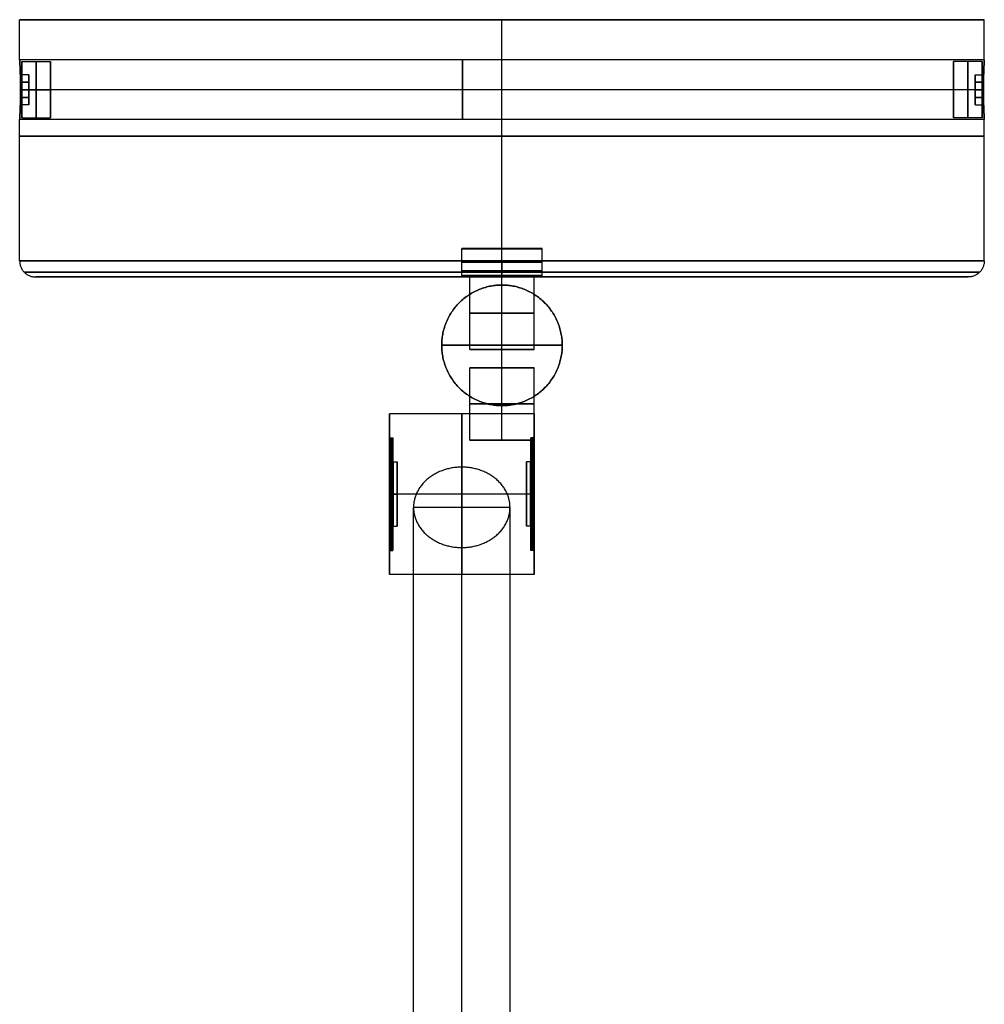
# Model space of a CAD drawing. Header units: millimetres. Extents: x 30778 to 30898, y -15976 to -15507.
# Tile 3 of 3: x 30778 to 30898, y -15629 to -15507. Entities that reach past the tile are written whole.
import ezdxf

# ---------------------------------------------------------------- set-up
doc = ezdxf.new("R2010")
doc.units = ezdxf.units.MM
doc.layers.add('Default', color=7, linetype='Continuous', true_color=0x000000)

msp = doc.modelspace()

# ---------------------------------------------------------------- linework, layer by layer
at = {"layer": 'Default'}
for p, q in [((30778.04, -15506.76, 1337.55), (30898.04, -15506.76, 1337.55)), ((30838.04, -15506.76, 1277.55), (30838.04, -15506.76, 1397.55)), ((30778.31, -15513.6, 1337.55), (30778.31, -15511.97, 1337.55)), ((30781.86, -15518.97, 1337.55), (30781.86, -15511.97, 1337.55)), ((30894.23, -15518.97, 1337.55), (30894.23, -15511.97, 1337.55)), ((30897.78, -15513.6, 1337.55), (30897.78, -15511.97, 1337.55)), ((30778.31, -15515.47, 1341.05), (30778.31, -15515.47, 1339.29)), ((30778.31, -15515.47, 1335.8), (30778.31, -15515.47, 1334.05)), ((30781.86, -15515.47, 1341.05), (30781.86, -15515.47, 1334.05)), ((30894.23, -15515.47, 1341.05), (30894.23, -15515.47, 1334.05)), ((30897.78, -15515.47, 1341.05), (30897.78, -15515.47, 1339.29)), ((30897.78, -15515.47, 1335.8), (30897.78, -15515.47, 1334.05)), ((30778.31, -15518.97, 1337.55), (30778.31, -15517.35, 1337.55)), ((30897.78, -15518.97, 1337.55), (30897.78, -15517.35, 1337.55)), ((30833.04, -15535.2, 1297.55), (30843.04, -15535.2, 1297.55)), ((30843.04, -15535.25, 1297.55), (30833.04, -15535.25, 1297.55)), ((30838.04, -15535.2, 1302.55), (30838.04, -15535.2, 1292.55)), ((30838.04, -15535.25, 1302.55), (30838.04, -15535.25, 1292.55)), ((30843.04, -15538.58, 1297.55), (30833.04, -15538.58, 1297.55)), ((30841.97, -15538.58, 1297.55), (30834.11, -15538.58, 1297.55)), ((30838.04, -15538.58, 1302.55), (30838.04, -15538.58, 1292.55)), ((30838.04, -15538.58, 1301.48), (30838.04, -15538.58, 1293.61)), ((30896.04, -15538.76, 1337.55), (30780.04, -15538.76, 1337.55)), ((30834.04, -15538.76, 1354.05), (30842.04, -15538.76, 1354.05)), ((30842.04, -15538.76, 1321.05), (30834.04, -15538.76, 1321.05)), ((30841.97, -15538.76, 1297.55), (30834.11, -15538.76, 1297.55)), ((30838.04, -15538.76, 1395.55), (30838.04, -15538.76, 1302.55)), ((30838.04, -15538.76, 1292.55), (30838.04, -15538.76, 1279.55)), ((30838.04, -15538.76, 1301.48), (30838.04, -15538.76, 1293.61)), ((30838.04, -15538.76, 1358.05), (30838.04, -15538.76, 1350.05)), ((30838.04, -15538.76, 1317.05), (30838.04, -15538.76, 1325.05)), ((30838.04, -15554.76, 1328.55), (30838.04, -15539.76, 1328.55)), ((30838.04, -15554.76, 1346.55), (30838.04, -15539.76, 1346.55)), ((30838.04, -15554.76, 1361.55), (30838.04, -15539.76, 1361.55)), ((30838.04, -15554.76, 1346.55), (30838.04, -15539.76, 1346.55)), ((30838.04, -15554.76, 1313.55), (30838.04, -15539.76, 1313.55)), ((30838.04, -15554.76, 1328.55), (30838.04, -15539.76, 1328.55)), ((30830.54, -15547.26, 1328.55), (30845.54, -15547.26, 1328.55)), ((30830.54, -15547.26, 1346.55), (30845.54, -15547.26, 1346.55)), ((30845.54, -15547.26, 1361.55), (30830.54, -15547.26, 1361.55)), ((30845.54, -15547.26, 1346.55), (30830.54, -15547.26, 1346.55)), ((30830.54, -15547.26, 1313.55), (30845.54, -15547.26, 1313.55)), ((30830.54, -15547.26, 1328.55), (30845.54, -15547.26, 1328.55)), ((30834.04, -15547.76, 1354.05), (30842.04, -15547.76, 1354.05)), ((30842.04, -15547.76, 1321.05), (30834.04, -15547.76, 1321.05)), ((30838.04, -15547.76, 1358.05), (30838.04, -15547.76, 1350.05)), ((30838.04, -15547.76, 1317.05), (30838.04, -15547.76, 1325.05)), ((30842.04, -15550.05, 1337.55), (30834.04, -15550.05, 1337.55)), ((30838.04, -15550.05, 1333.55), (30838.04, -15550.05, 1341.55)), ((30824.04, -15558.76, 1337.55), (30824.04, -15555.76, 1337.55)), ((30842.04, -15558.76, 1337.55), (30842.04, -15555.76, 1337.55)), ((30824.46, -15558.76, 1337.55), (30824.46, -15561.76, 1337.55)), ((30842.04, -15559.05, 1337.55), (30834.04, -15559.05, 1337.55)), ((30838.04, -15559.05, 1333.55), (30838.04, -15559.05, 1341.55)), ((30841.63, -15561.76, 1337.55), (30841.63, -15558.76, 1337.55)), ((30825, -15561.76, 1337.55), (30825, -15569.76, 1337.55)), ((30841.09, -15569.76, 1337.55), (30841.09, -15561.76, 1337.55)), ((30833.04, -15572.41, 1336.71), (30833.04, -15562.41, 1343.35)), ((30824.04, -15565.76, 1347.55), (30824.04, -15565.76, 1344.54)), ((30824.04, -15565.76, 1330.55), (30824.04, -15565.76, 1327.55)), ((30824.46, -15565.76, 1344.54), (30824.46, -15565.76, 1338.05)), ((30824.46, -15565.76, 1337.05), (30824.46, -15565.76, 1330.55)), ((30825, -15565.76, 1338.05), (30825, -15565.76, 1337.05)), ((30841.09, -15565.76, 1338.05), (30841.09, -15565.76, 1337.05)), ((30841.63, -15565.76, 1344.54), (30841.63, -15565.76, 1338.05)), ((30841.63, -15565.76, 1337.05), (30841.63, -15565.76, 1330.55)), ((30842.04, -15565.76, 1347.55), (30842.04, -15565.76, 1344.54)), ((30842.04, -15565.76, 1330.55), (30842.04, -15565.76, 1327.55)), ((30839.04, -15567.41, 1340.03), (30827.04, -15567.41, 1340.03)), ((30824.46, -15569.76, 1337.55), (30824.46, -15572.76, 1337.55)), ((30841.63, -15572.76, 1337.55), (30841.63, -15569.76, 1337.55)), ((30824.04, -15575.76, 1337.55), (30824.04, -15572.76, 1337.55)), ((30842.04, -15575.76, 1337.55), (30842.04, -15572.76, 1337.55))]:
    msp.add_line(p, q, dxfattribs=at)
at = {"layer": 'Default', "extrusion": (0, 1, 0)}
for centre, radius in [((-30838.04, 1337.55, -15536.76), 60), ((-30838.04, 1337.55, -15538.17), 59.41), ((-30838.04, 1337.55, -15538.76), 58)]:
    msp.add_circle(centre, radius, dxfattribs=at)
at = {"layer": 'Default'}
for points, knots in [([(30838.04, -15506.76, 1277.55), (30898.04, -15506.76, 1277.55), (30898.04, -15506.76, 1337.55), (30898.04, -15506.76, 1397.55), (30838.04, -15506.76, 1397.55), (30778.04, -15506.76, 1397.55), (30778.04, -15506.76, 1337.55), (30778.04, -15506.76, 1277.55), (30838.04, -15506.76, 1277.55)], [-376.991118, -376.991118, -376.991118, -282.743339, -282.743339, -188.495559, -188.495559, -94.24778, -94.24778, 0, 0, 0]), ([(30778.31, -15511.97, 1337.55), (30778.31, -15511.97, 1334.05), (30778.31, -15515.47, 1334.05), (30778.31, -15518.97, 1334.05), (30778.31, -15518.97, 1337.55), (30778.31, -15518.97, 1341.05), (30778.31, -15515.47, 1341.05), (30778.31, -15511.97, 1341.05), (30778.31, -15511.97, 1337.55)], [0, 0, 0, 5.497787, 5.497787, 10.995574, 10.995574, 16.493361, 16.493361, 21.991149, 21.991149, 21.991149]), ([(30780.09, -15511.97, 1337.55), (30780.09, -15511.97, 1334.05), (30780.09, -15515.47, 1334.05), (30780.09, -15518.97, 1334.05), (30780.09, -15518.97, 1337.55), (30780.09, -15518.97, 1341.05), (30780.09, -15515.47, 1341.05), (30780.09, -15511.97, 1341.05), (30780.09, -15511.97, 1337.55)], [0, 0, 0, 5.497787, 5.497787, 10.995574, 10.995574, 16.493361, 16.493361, 21.991149, 21.991149, 21.991149]), ([(30781.86, -15511.97, 1337.55), (30781.86, -15511.97, 1334.05), (30781.86, -15515.47, 1334.05), (30781.86, -15518.97, 1334.05), (30781.86, -15518.97, 1337.55), (30781.86, -15518.97, 1341.05), (30781.86, -15515.47, 1341.05), (30781.86, -15511.97, 1341.05), (30781.86, -15511.97, 1337.55)], [0, 0, 0, 5.497787, 5.497787, 10.995574, 10.995574, 16.493361, 16.493361, 21.991149, 21.991149, 21.991149]), ([(30833.14, -15511.76, 1337.55), (30833.14, -15511.76, 1333.83), (30833.14, -15515.47, 1333.83), (30833.14, -15519.19, 1333.83), (30833.14, -15519.19, 1337.55), (30833.14, -15519.19, 1341.26), (30833.14, -15515.47, 1341.26), (30833.14, -15511.76, 1341.26), (30833.14, -15511.76, 1337.55)], [0, 0, 0, 5.834414, 5.834414, 11.668828, 11.668828, 17.503242, 17.503242, 23.337656, 23.337656, 23.337656]), ([(30894.23, -15511.97, 1337.55), (30894.23, -15511.97, 1334.05), (30894.23, -15515.47, 1334.05), (30894.23, -15518.97, 1334.05), (30894.23, -15518.97, 1337.55), (30894.23, -15518.97, 1341.05), (30894.23, -15515.47, 1341.05), (30894.23, -15511.97, 1341.05), (30894.23, -15511.97, 1337.55)], [0, 0, 0, 5.497787, 5.497787, 10.995574, 10.995574, 16.493361, 16.493361, 21.991149, 21.991149, 21.991149]), ([(30896, -15511.97, 1337.55), (30896, -15511.97, 1334.05), (30896, -15515.47, 1334.05), (30896, -15518.97, 1334.05), (30896, -15518.97, 1337.55), (30896, -15518.97, 1341.05), (30896, -15515.47, 1341.05), (30896, -15511.97, 1341.05), (30896, -15511.97, 1337.55)], [0, 0, 0, 5.497787, 5.497787, 10.995574, 10.995574, 16.493361, 16.493361, 21.991149, 21.991149, 21.991149]), ([(30897.78, -15511.97, 1337.55), (30897.78, -15511.97, 1334.05), (30897.78, -15515.47, 1334.05), (30897.78, -15518.97, 1334.05), (30897.78, -15518.97, 1337.55), (30897.78, -15518.97, 1341.05), (30897.78, -15515.47, 1341.05), (30897.78, -15511.97, 1341.05), (30897.78, -15511.97, 1337.55)], [0, 0, 0, 5.497787, 5.497787, 10.995574, 10.995574, 16.493361, 16.493361, 21.991149, 21.991149, 21.991149]), ([(30838.04, -15521.26, 1277.55), (30778.04, -15521.26, 1277.55), (30778.04, -15521.26, 1337.55), (30778.04, -15521.26, 1397.55), (30838.04, -15521.26, 1397.55), (30898.04, -15521.26, 1397.55), (30898.04, -15521.26, 1337.55), (30898.04, -15521.26, 1277.55), (30838.04, -15521.26, 1277.55)], [0, 0, 0, 94.24778, 94.24778, 188.495559, 188.495559, 282.743339, 282.743339, 376.991118, 376.991118, 376.991118]), ([(30843.04, -15535.2, 1297.55), (30843.04, -15535.2, 1292.55), (30838.04, -15535.2, 1292.55), (30833.04, -15535.2, 1292.55), (30833.04, -15535.2, 1297.55), (30833.04, -15535.2, 1302.55), (30838.04, -15535.2, 1302.55), (30843.04, -15535.2, 1302.55), (30843.04, -15535.2, 1297.55)], [0, 0, 0, 7.853982, 7.853982, 15.707963, 15.707963, 23.561945, 23.561945, 31.415927, 31.415927, 31.415927]), ([(30838.04, -15535.25, 1292.55), (30833.04, -15535.25, 1292.55), (30833.04, -15535.25, 1297.55), (30833.04, -15535.25, 1302.55), (30838.04, -15535.25, 1302.55), (30843.04, -15535.25, 1302.55), (30843.04, -15535.25, 1297.55), (30843.04, -15535.25, 1292.55), (30838.04, -15535.25, 1292.55)], [0, 0, 0, 10.995574, 10.995574, 21.991149, 21.991149, 32.986723, 32.986723, 43.982297, 43.982297, 43.982297]), ([(30838.04, -15536.92, 1292.55), (30833.04, -15536.92, 1292.55), (30833.04, -15536.92, 1297.55), (30833.04, -15536.92, 1302.55), (30838.04, -15536.92, 1302.55), (30843.04, -15536.92, 1302.55), (30843.04, -15536.92, 1297.55), (30843.04, -15536.92, 1292.55), (30838.04, -15536.92, 1292.55)], [0, 0, 0, 10.995574, 10.995574, 21.991149, 21.991149, 32.986723, 32.986723, 43.982297, 43.982297, 43.982297]), ([(30843.04, -15538.01, 1297.55), (30843.04, -15538.01, 1292.55), (30838.04, -15538.01, 1292.55), (30833.04, -15538.01, 1292.55), (30833.04, -15538.01, 1297.55), (30833.04, -15538.01, 1302.55), (30838.04, -15538.01, 1302.55), (30843.04, -15538.01, 1302.55), (30843.04, -15538.01, 1297.55)], [0, 0, 0, 7.853982, 7.853982, 15.707963, 15.707963, 23.561945, 23.561945, 31.415927, 31.415927, 31.415927]), ([(30838.04, -15538.58, 1292.55), (30833.04, -15538.58, 1292.55), (30833.04, -15538.58, 1297.55), (30833.04, -15538.58, 1302.55), (30838.04, -15538.58, 1302.55), (30843.04, -15538.58, 1302.55), (30843.04, -15538.58, 1297.55), (30843.04, -15538.58, 1292.55), (30838.04, -15538.58, 1292.55)], [0, 0, 0, 10.995574, 10.995574, 21.991149, 21.991149, 32.986723, 32.986723, 43.982297, 43.982297, 43.982297]), ([(30834.11, -15538.58, 1297.55), (30834.11, -15538.58, 1293.61), (30838.04, -15538.58, 1293.61), (30841.97, -15538.58, 1293.61), (30841.97, -15538.58, 1297.55), (30841.97, -15538.58, 1301.48), (30838.04, -15538.58, 1301.48), (30834.11, -15538.58, 1301.48), (30834.11, -15538.58, 1297.55)], [0, 0, 0, 6.173907, 6.173907, 12.347814, 12.347814, 18.521721, 18.521721, 24.695628, 24.695628, 24.695628]), ([(30830.54, -15547.26, 1328.55), (30830.54, -15554.76, 1328.55), (30838.04, -15554.76, 1328.55), (30845.54, -15554.76, 1328.55), (30845.54, -15547.26, 1328.55), (30845.54, -15539.76, 1328.55), (30838.04, -15539.76, 1328.55), (30830.54, -15539.76, 1328.55), (30830.54, -15547.26, 1328.55)], [0, 0, 0, 11.780972, 11.780972, 23.561945, 23.561945, 35.342917, 35.342917, 47.12389, 47.12389, 47.12389]), ([(30830.54, -15547.26, 1346.55), (30830.54, -15554.76, 1346.55), (30838.04, -15554.76, 1346.55), (30845.54, -15554.76, 1346.55), (30845.54, -15547.26, 1346.55), (30845.54, -15539.76, 1346.55), (30838.04, -15539.76, 1346.55), (30830.54, -15539.76, 1346.55), (30830.54, -15547.26, 1346.55)], [0, 0, 0, 11.780972, 11.780972, 23.561945, 23.561945, 35.342917, 35.342917, 47.12389, 47.12389, 47.12389]), ([(30830.54, -15547.26, 1337.55), (30830.54, -15554.76, 1337.55), (30838.04, -15554.76, 1337.55), (30845.54, -15554.76, 1337.55), (30845.54, -15547.26, 1337.55), (30845.54, -15539.76, 1337.55), (30838.04, -15539.76, 1337.55), (30830.54, -15539.76, 1337.55), (30830.54, -15547.26, 1337.55)], [0, 0, 0, 11.780972, 11.780972, 23.561945, 23.561945, 35.342917, 35.342917, 47.12389, 47.12389, 47.12389]), ([(30830.54, -15547.26, 1361.55), (30830.54, -15539.76, 1361.55), (30838.04, -15539.76, 1361.55), (30845.54, -15539.76, 1361.55), (30845.54, -15547.26, 1361.55), (30845.54, -15554.76, 1361.55), (30838.04, -15554.76, 1361.55), (30830.54, -15554.76, 1361.55), (30830.54, -15547.26, 1361.55)], [0, 0, 0, 11.780972, 11.780972, 23.561945, 23.561945, 35.342917, 35.342917, 47.12389, 47.12389, 47.12389]), ([(30830.54, -15547.26, 1346.55), (30830.54, -15539.76, 1346.55), (30838.04, -15539.76, 1346.55), (30845.54, -15539.76, 1346.55), (30845.54, -15547.26, 1346.55), (30845.54, -15554.76, 1346.55), (30838.04, -15554.76, 1346.55), (30830.54, -15554.76, 1346.55), (30830.54, -15547.26, 1346.55)], [0, 0, 0, 11.780972, 11.780972, 23.561945, 23.561945, 35.342917, 35.342917, 47.12389, 47.12389, 47.12389]), ([(30830.54, -15547.26, 1354.05), (30830.54, -15539.76, 1354.05), (30838.04, -15539.76, 1354.05), (30845.54, -15539.76, 1354.05), (30845.54, -15547.26, 1354.05), (30845.54, -15554.76, 1354.05), (30838.04, -15554.76, 1354.05), (30830.54, -15554.76, 1354.05), (30830.54, -15547.26, 1354.05)], [0, 0, 0, 11.780972, 11.780972, 23.561945, 23.561945, 35.342917, 35.342917, 47.12389, 47.12389, 47.12389]), ([(30830.54, -15547.26, 1313.55), (30830.54, -15554.76, 1313.55), (30838.04, -15554.76, 1313.55), (30845.54, -15554.76, 1313.55), (30845.54, -15547.26, 1313.55), (30845.54, -15539.76, 1313.55), (30838.04, -15539.76, 1313.55), (30830.54, -15539.76, 1313.55), (30830.54, -15547.26, 1313.55)], [0, 0, 0, 11.780972, 11.780972, 23.561945, 23.561945, 35.342917, 35.342917, 47.12389, 47.12389, 47.12389]), ([(30830.54, -15547.26, 1328.55), (30830.54, -15554.76, 1328.55), (30838.04, -15554.76, 1328.55), (30845.54, -15554.76, 1328.55), (30845.54, -15547.26, 1328.55), (30845.54, -15539.76, 1328.55), (30838.04, -15539.76, 1328.55), (30830.54, -15539.76, 1328.55), (30830.54, -15547.26, 1328.55)], [0, 0, 0, 11.780972, 11.780972, 23.561945, 23.561945, 35.342917, 35.342917, 47.12389, 47.12389, 47.12389]), ([(30830.54, -15547.26, 1321.05), (30830.54, -15554.76, 1321.05), (30838.04, -15554.76, 1321.05), (30845.54, -15554.76, 1321.05), (30845.54, -15547.26, 1321.05), (30845.54, -15539.76, 1321.05), (30838.04, -15539.76, 1321.05), (30830.54, -15539.76, 1321.05), (30830.54, -15547.26, 1321.05)], [0, 0, 0, 11.780972, 11.780972, 23.561945, 23.561945, 35.342917, 35.342917, 47.12389, 47.12389, 47.12389]), ([(30843.04, -15538.76, 1297.55), (30843.04, -15538.76, 1302.55), (30838.04, -15538.76, 1302.55), (30833.04, -15538.76, 1302.55), (30833.04, -15538.76, 1297.55), (30833.04, -15538.76, 1292.55), (30838.04, -15538.76, 1292.55), (30843.04, -15538.76, 1292.55), (30843.04, -15538.76, 1297.55)], [-31.415927, -31.415927, -31.415927, -23.561945, -23.561945, -15.707963, -15.707963, -7.853982, -7.853982, 0, 0, 0]), ([(30842.04, -15538.76, 1354.05), (30842.04, -15538.76, 1350.05), (30838.04, -15538.76, 1350.05), (30834.04, -15538.76, 1350.05), (30834.04, -15538.76, 1354.05), (30834.04, -15538.76, 1358.05), (30838.04, -15538.76, 1358.05), (30842.04, -15538.76, 1358.05), (30842.04, -15538.76, 1354.05)], [0, 0, 0, 7.853982, 7.853982, 15.707963, 15.707963, 23.561945, 23.561945, 31.415927, 31.415927, 31.415927]), ([(30842.04, -15538.76, 1321.05), (30842.04, -15538.76, 1317.05), (30838.04, -15538.76, 1317.05), (30834.04, -15538.76, 1317.05), (30834.04, -15538.76, 1321.05), (30834.04, -15538.76, 1325.05), (30838.04, -15538.76, 1325.05), (30842.04, -15538.76, 1325.05), (30842.04, -15538.76, 1321.05)], [0, 0, 0, 7.853982, 7.853982, 15.707963, 15.707963, 23.561945, 23.561945, 31.415927, 31.415927, 31.415927]), ([(30834.11, -15538.67, 1297.55), (30834.11, -15538.67, 1293.61), (30838.04, -15538.67, 1293.61), (30841.97, -15538.67, 1293.61), (30841.97, -15538.67, 1297.55), (30841.97, -15538.67, 1301.48), (30838.04, -15538.67, 1301.48), (30834.11, -15538.67, 1301.48), (30834.11, -15538.67, 1297.55)], [0, 0, 0, 6.173907, 6.173907, 12.347814, 12.347814, 18.521721, 18.521721, 24.695628, 24.695628, 24.695628]), ([(30834.11, -15538.76, 1297.55), (30834.11, -15538.76, 1293.61), (30838.04, -15538.76, 1293.61), (30841.97, -15538.76, 1293.61), (30841.97, -15538.76, 1297.55), (30841.97, -15538.76, 1301.48), (30838.04, -15538.76, 1301.48), (30834.11, -15538.76, 1301.48), (30834.11, -15538.76, 1297.55)], [0, 0, 0, 6.173907, 6.173907, 12.347814, 12.347814, 18.521721, 18.521721, 24.695628, 24.695628, 24.695628]), ([(30842.04, -15543.26, 1354.05), (30842.04, -15543.26, 1350.05), (30838.04, -15543.26, 1350.05), (30834.04, -15543.26, 1350.05), (30834.04, -15543.26, 1354.05), (30834.04, -15543.26, 1358.05), (30838.04, -15543.26, 1358.05), (30842.04, -15543.26, 1358.05), (30842.04, -15543.26, 1354.05)], [0, 0, 0, 7.853982, 7.853982, 15.707963, 15.707963, 23.561945, 23.561945, 31.415927, 31.415927, 31.415927]), ([(30842.04, -15543.26, 1321.05), (30842.04, -15543.26, 1317.05), (30838.04, -15543.26, 1317.05), (30834.04, -15543.26, 1317.05), (30834.04, -15543.26, 1321.05), (30834.04, -15543.26, 1325.05), (30838.04, -15543.26, 1325.05), (30842.04, -15543.26, 1325.05), (30842.04, -15543.26, 1321.05)], [0, 0, 0, 7.853982, 7.853982, 15.707963, 15.707963, 23.561945, 23.561945, 31.415927, 31.415927, 31.415927]), ([(30842.04, -15547.76, 1354.05), (30842.04, -15547.76, 1350.05), (30838.04, -15547.76, 1350.05), (30834.04, -15547.76, 1350.05), (30834.04, -15547.76, 1354.05), (30834.04, -15547.76, 1358.05), (30838.04, -15547.76, 1358.05), (30842.04, -15547.76, 1358.05), (30842.04, -15547.76, 1354.05)], [0, 0, 0, 7.853982, 7.853982, 15.707963, 15.707963, 23.561945, 23.561945, 31.415927, 31.415927, 31.415927]), ([(30842.04, -15547.76, 1321.05), (30842.04, -15547.76, 1317.05), (30838.04, -15547.76, 1317.05), (30834.04, -15547.76, 1317.05), (30834.04, -15547.76, 1321.05), (30834.04, -15547.76, 1325.05), (30838.04, -15547.76, 1325.05), (30842.04, -15547.76, 1325.05), (30842.04, -15547.76, 1321.05)], [0, 0, 0, 7.853982, 7.853982, 15.707963, 15.707963, 23.561945, 23.561945, 31.415927, 31.415927, 31.415927]), ([(30842.04, -15550.05, 1337.55), (30842.04, -15550.05, 1333.55), (30838.04, -15550.05, 1333.55), (30834.04, -15550.05, 1333.55), (30834.04, -15550.05, 1337.55), (30834.04, -15550.05, 1341.55), (30838.04, -15550.05, 1341.55), (30842.04, -15550.05, 1341.55), (30842.04, -15550.05, 1337.55)], [0, 0, 0, 7.853982, 7.853982, 15.707963, 15.707963, 23.561945, 23.561945, 31.415927, 31.415927, 31.415927]), ([(30842.04, -15554.55, 1337.55), (30842.04, -15554.55, 1333.55), (30838.04, -15554.55, 1333.55), (30834.04, -15554.55, 1333.55), (30834.04, -15554.55, 1337.55), (30834.04, -15554.55, 1341.55), (30838.04, -15554.55, 1341.55), (30842.04, -15554.55, 1341.55), (30842.04, -15554.55, 1337.55)], [0, 0, 0, 7.853982, 7.853982, 15.707963, 15.707963, 23.561945, 23.561945, 31.415927, 31.415927, 31.415927]), ([(30824.04, -15555.76, 1337.55), (30824.04, -15555.76, 1327.55), (30824.04, -15565.76, 1327.55), (30824.04, -15575.76, 1327.55), (30824.04, -15575.76, 1337.55), (30824.04, -15575.76, 1347.55), (30824.04, -15565.76, 1347.55), (30824.04, -15555.76, 1347.55), (30824.04, -15555.76, 1337.55)], [0, 0, 0, 15.707963, 15.707963, 31.415927, 31.415927, 47.12389, 47.12389, 62.831853, 62.831853, 62.831853]), ([(30833.04, -15555.76, 1337.55), (30833.04, -15555.76, 1327.55), (30833.04, -15565.76, 1327.55), (30833.04, -15575.76, 1327.55), (30833.04, -15575.76, 1337.55), (30833.04, -15575.76, 1347.55), (30833.04, -15565.76, 1347.55), (30833.04, -15555.76, 1347.55), (30833.04, -15555.76, 1337.55)], [0, 0, 0, 15.707963, 15.707963, 31.415927, 31.415927, 47.12389, 47.12389, 62.831853, 62.831853, 62.831853]), ([(30842.04, -15555.76, 1337.55), (30842.04, -15555.76, 1327.55), (30842.04, -15565.76, 1327.55), (30842.04, -15575.76, 1327.55), (30842.04, -15575.76, 1337.55), (30842.04, -15575.76, 1347.55), (30842.04, -15565.76, 1347.55), (30842.04, -15555.76, 1347.55), (30842.04, -15555.76, 1337.55)], [0, 0, 0, 15.707963, 15.707963, 31.415927, 31.415927, 47.12389, 47.12389, 62.831853, 62.831853, 62.831853]), ([(30824.04, -15558.76, 1337.55), (30824.04, -15558.76, 1344.54), (30824.04, -15565.76, 1344.54), (30824.04, -15572.76, 1344.54), (30824.04, -15572.76, 1337.55), (30824.04, -15572.76, 1330.55), (30824.04, -15565.76, 1330.55), (30824.04, -15558.76, 1330.55), (30824.04, -15558.76, 1337.55)], [0, 0, 0, 10.990626, 10.990626, 21.981252, 21.981252, 32.971879, 32.971879, 43.962505, 43.962505, 43.962505]), ([(30824.25, -15558.76, 1337.55), (30824.25, -15558.76, 1344.54), (30824.25, -15565.76, 1344.54), (30824.25, -15572.76, 1344.54), (30824.25, -15572.76, 1337.55), (30824.25, -15572.76, 1330.55), (30824.25, -15565.76, 1330.55), (30824.25, -15558.76, 1330.55), (30824.25, -15558.76, 1337.55)], [0, 0, 0, 10.990626, 10.990626, 21.981252, 21.981252, 32.971879, 32.971879, 43.962505, 43.962505, 43.962505]), ([(30824.46, -15558.76, 1337.55), (30824.46, -15558.76, 1344.54), (30824.46, -15565.76, 1344.54), (30824.46, -15572.76, 1344.54), (30824.46, -15572.76, 1337.55), (30824.46, -15572.76, 1330.55), (30824.46, -15565.76, 1330.55), (30824.46, -15558.76, 1330.55), (30824.46, -15558.76, 1337.55)], [0, 0, 0, 10.990626, 10.990626, 21.981252, 21.981252, 32.971879, 32.971879, 43.962505, 43.962505, 43.962505]), ([(30842.04, -15559.05, 1337.55), (30842.04, -15559.05, 1333.55), (30838.04, -15559.05, 1333.55), (30834.04, -15559.05, 1333.55), (30834.04, -15559.05, 1337.55), (30834.04, -15559.05, 1341.55), (30838.04, -15559.05, 1341.55), (30842.04, -15559.05, 1341.55), (30842.04, -15559.05, 1337.55)], [0, 0, 0, 7.853982, 7.853982, 15.707963, 15.707963, 23.561945, 23.561945, 31.415927, 31.415927, 31.415927]), ([(30841.63, -15558.76, 1337.55), (30841.63, -15558.76, 1330.55), (30841.63, -15565.76, 1330.55), (30841.63, -15572.76, 1330.55), (30841.63, -15572.76, 1337.55), (30841.63, -15572.76, 1344.54), (30841.63, -15565.76, 1344.54), (30841.63, -15558.76, 1344.54), (30841.63, -15558.76, 1337.55)], [0, 0, 0, 10.990626, 10.990626, 21.981252, 21.981252, 32.971879, 32.971879, 43.962505, 43.962505, 43.962505]), ([(30841.84, -15558.76, 1337.55), (30841.84, -15558.76, 1330.55), (30841.84, -15565.76, 1330.55), (30841.84, -15572.76, 1330.55), (30841.84, -15572.76, 1337.55), (30841.84, -15572.76, 1344.54), (30841.84, -15565.76, 1344.54), (30841.84, -15558.76, 1344.54), (30841.84, -15558.76, 1337.55)], [0, 0, 0, 10.990626, 10.990626, 21.981252, 21.981252, 32.971879, 32.971879, 43.962505, 43.962505, 43.962505]), ([(30842.04, -15558.76, 1337.55), (30842.04, -15558.76, 1330.55), (30842.04, -15565.76, 1330.55), (30842.04, -15572.76, 1330.55), (30842.04, -15572.76, 1337.55), (30842.04, -15572.76, 1344.54), (30842.04, -15565.76, 1344.54), (30842.04, -15558.76, 1344.54), (30842.04, -15558.76, 1337.55)], [0, 0, 0, 10.990626, 10.990626, 21.981252, 21.981252, 32.971879, 32.971879, 43.962505, 43.962505, 43.962505]), ([(30827.04, -15567.41, 1340.03), (30827.04, -15562.41, 1343.35), (30833.04, -15562.41, 1343.35), (30839.04, -15562.41, 1343.35), (30839.04, -15567.41, 1340.03), (30839.04, -15572.41, 1336.71), (30833.04, -15572.41, 1336.71), (30827.04, -15572.41, 1336.71), (30827.04, -15567.41, 1340.03)], [0, 0, 0, 11.780972, 11.780972, 23.561945, 23.561945, 35.342917, 35.342917, 47.12389, 47.12389, 47.12389])]:
    msp.add_rational_spline(points, [1, 0.707106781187, 1, 0.707106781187, 1, 0.707106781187, 1, 0.707106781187, 1], degree=2, knots=knots, dxfattribs=at)
for points in [[(30778.04, -15511.76, 1337.55), (30778.04, -15509.26, 1337.55), (30778.04, -15506.76, 1337.55)], [(30838.04, -15536.76, 1277.55), (30838.04, -15521.76, 1277.55), (30838.04, -15506.76, 1277.55)], [(30838.04, -15536.76, 1397.55), (30838.04, -15521.76, 1397.55), (30838.04, -15506.76, 1397.55)], [(30898.04, -15511.76, 1337.55), (30898.04, -15509.26, 1337.55), (30898.04, -15506.76, 1337.55)], [(30898.04, -15511.76, 1337.55), (30838.04, -15511.76, 1337.55), (30778.04, -15511.76, 1337.55)], [(30778.31, -15511.97, 1337.55), (30780.09, -15511.97, 1337.55), (30781.86, -15511.97, 1337.55)], [(30897.78, -15511.97, 1337.55), (30896, -15511.97, 1337.55), (30894.23, -15511.97, 1337.55)], [(30779.17, -15513.6, 1337.55), (30778.74, -15513.6, 1337.55), (30778.31, -15513.6, 1337.55)], [(30778.31, -15514.51, 1339.29), (30778.31, -15514.06, 1338.42), (30778.31, -15513.6, 1337.55)], [(30778.31, -15513.6, 1337.55), (30778.31, -15514.06, 1336.67), (30778.31, -15514.51, 1335.8)], [(30779.17, -15513.6, 1337.55), (30779.17, -15514.06, 1338.42), (30779.17, -15514.51, 1339.29)], [(30779.17, -15514.51, 1335.8), (30779.17, -15514.06, 1336.67), (30779.17, -15513.6, 1337.55)], [(30779.17, -15517.35, 1337.55), (30779.17, -15515.47, 1337.55), (30779.17, -15513.6, 1337.55)], [(30896.92, -15513.6, 1337.55), (30897.35, -15513.6, 1337.55), (30897.78, -15513.6, 1337.55)], [(30896.92, -15513.6, 1337.55), (30896.92, -15514.06, 1338.42), (30896.92, -15514.51, 1339.29)], [(30896.92, -15514.51, 1335.8), (30896.92, -15514.06, 1336.67), (30896.92, -15513.6, 1337.55)], [(30896.92, -15517.35, 1337.55), (30896.92, -15515.47, 1337.55), (30896.92, -15513.6, 1337.55)], [(30897.78, -15514.51, 1339.29), (30897.78, -15514.06, 1338.42), (30897.78, -15513.6, 1337.55)], [(30897.78, -15513.6, 1337.55), (30897.78, -15514.06, 1336.67), (30897.78, -15514.51, 1335.8)], [(30779.17, -15514.51, 1335.8), (30778.74, -15514.51, 1335.8), (30778.31, -15514.51, 1335.8)], [(30778.31, -15516.44, 1335.8), (30778.31, -15515.47, 1335.8), (30778.31, -15514.51, 1335.8)], [(30778.31, -15514.51, 1339.29), (30778.31, -15515.47, 1339.29), (30778.31, -15516.44, 1339.29)], [(30778.31, -15514.51, 1339.29), (30778.74, -15514.51, 1339.29), (30779.17, -15514.51, 1339.29)], [(30778.32, -15516.44, 1335.8), (30778.32, -15515.47, 1335.8), (30778.32, -15514.51, 1335.8)], [(30778.32, -15514.51, 1339.29), (30778.32, -15515.47, 1339.29), (30778.32, -15516.44, 1339.29)], [(30779.17, -15514.51, 1339.29), (30779.17, -15515.47, 1339.29), (30779.17, -15516.44, 1339.29)], [(30779.17, -15516.44, 1335.8), (30779.17, -15515.47, 1335.8), (30779.17, -15514.51, 1335.8)], [(30896.92, -15514.51, 1339.29), (30896.92, -15515.47, 1339.29), (30896.92, -15516.44, 1339.29)], [(30896.92, -15514.51, 1335.8), (30897.35, -15514.51, 1335.8), (30897.78, -15514.51, 1335.8)], [(30896.92, -15516.44, 1335.8), (30896.92, -15515.47, 1335.8), (30896.92, -15514.51, 1335.8)], [(30897.78, -15514.51, 1339.29), (30897.35, -15514.51, 1339.29), (30896.92, -15514.51, 1339.29)], [(30897.77, -15516.44, 1335.8), (30897.77, -15515.47, 1335.8), (30897.77, -15514.51, 1335.8)], [(30897.77, -15514.51, 1339.29), (30897.77, -15515.47, 1339.29), (30897.77, -15516.44, 1339.29)], [(30897.78, -15516.44, 1335.8), (30897.78, -15515.47, 1335.8), (30897.78, -15514.51, 1335.8)], [(30897.78, -15514.51, 1339.29), (30897.78, -15515.47, 1339.29), (30897.78, -15516.44, 1339.29)], [(30897.93, -15515.47, 1333.83), (30838.04, -15515.47, 1333.83), (30778.16, -15515.47, 1333.83)], [(30897.93, -15515.47, 1341.26), (30838.04, -15515.47, 1341.26), (30778.16, -15515.47, 1341.26)], [(30778.31, -15515.47, 1334.05), (30780.09, -15515.47, 1334.05), (30781.86, -15515.47, 1334.05)], [(30778.31, -15515.47, 1341.05), (30780.09, -15515.47, 1341.05), (30781.86, -15515.47, 1341.05)], [(30779.17, -15515.47, 1335.8), (30778.74, -15515.47, 1335.8), (30778.31, -15515.47, 1335.8)], [(30779.17, -15515.47, 1339.29), (30778.74, -15515.47, 1339.29), (30778.31, -15515.47, 1339.29)], [(30779.17, -15516.44, 1339.29), (30778.74, -15516.44, 1339.29), (30778.31, -15516.44, 1339.29)], [(30778.31, -15516.44, 1335.8), (30778.31, -15516.89, 1336.67), (30778.31, -15517.35, 1337.55)], [(30778.31, -15517.35, 1337.55), (30778.31, -15516.89, 1338.42), (30778.31, -15516.44, 1339.29)], [(30778.31, -15516.44, 1335.8), (30778.74, -15516.44, 1335.8), (30779.17, -15516.44, 1335.8)], [(30779.17, -15515.47, 1335.8), (30779.17, -15515.47, 1337.55), (30779.17, -15515.47, 1339.29)], [(30779.17, -15517.35, 1337.55), (30779.17, -15516.89, 1336.67), (30779.17, -15516.44, 1335.8)], [(30779.17, -15516.44, 1339.29), (30779.17, -15516.89, 1338.42), (30779.17, -15517.35, 1337.55)], [(30897.78, -15515.47, 1334.05), (30896, -15515.47, 1334.05), (30894.23, -15515.47, 1334.05)], [(30897.78, -15515.47, 1341.05), (30896, -15515.47, 1341.05), (30894.23, -15515.47, 1341.05)], [(30896.92, -15515.47, 1335.8), (30896.92, -15515.47, 1337.55), (30896.92, -15515.47, 1339.29)], [(30896.92, -15515.47, 1335.8), (30897.35, -15515.47, 1335.8), (30897.78, -15515.47, 1335.8)], [(30896.92, -15515.47, 1339.29), (30897.35, -15515.47, 1339.29), (30897.78, -15515.47, 1339.29)], [(30896.92, -15517.35, 1337.55), (30896.92, -15516.89, 1336.67), (30896.92, -15516.44, 1335.8)], [(30896.92, -15516.44, 1339.29), (30897.35, -15516.44, 1339.29), (30897.78, -15516.44, 1339.29)], [(30896.92, -15516.44, 1339.29), (30896.92, -15516.89, 1338.42), (30896.92, -15517.35, 1337.55)], [(30897.78, -15516.44, 1335.8), (30897.35, -15516.44, 1335.8), (30896.92, -15516.44, 1335.8)], [(30897.78, -15516.44, 1335.8), (30897.78, -15516.89, 1336.67), (30897.78, -15517.35, 1337.55)], [(30897.78, -15517.35, 1337.55), (30897.78, -15516.89, 1338.42), (30897.78, -15516.44, 1339.29)], [(30779.17, -15517.35, 1337.55), (30778.74, -15517.35, 1337.55), (30778.31, -15517.35, 1337.55)], [(30896.92, -15517.35, 1337.55), (30897.35, -15517.35, 1337.55), (30897.78, -15517.35, 1337.55)], [(30778.31, -15518.97, 1337.55), (30780.09, -15518.97, 1337.55), (30781.86, -15518.97, 1337.55)], [(30897.78, -15518.97, 1337.55), (30896, -15518.97, 1337.55), (30894.23, -15518.97, 1337.55)], [(30778.04, -15536.76, 1337.55), (30778.04, -15527.97, 1337.55), (30778.04, -15519.19, 1337.55)], [(30898.04, -15519.19, 1337.55), (30838.04, -15519.19, 1337.55), (30778.04, -15519.19, 1337.55)], [(30898.04, -15536.76, 1337.55), (30898.04, -15527.97, 1337.55), (30898.04, -15519.19, 1337.55)], [(30833.04, -15538.76, 1297.55), (30833.04, -15536.98, 1297.55), (30833.04, -15535.2, 1297.55)], [(30833.04, -15538.58, 1297.55), (30833.04, -15536.92, 1297.55), (30833.04, -15535.25, 1297.55)], [(30838.04, -15538.76, 1292.55), (30838.04, -15536.98, 1292.55), (30838.04, -15535.2, 1292.55)], [(30838.04, -15538.76, 1302.55), (30838.04, -15536.98, 1302.55), (30838.04, -15535.2, 1302.55)], [(30838.04, -15538.58, 1292.55), (30838.04, -15536.92, 1292.55), (30838.04, -15535.25, 1292.55)], [(30838.04, -15538.58, 1302.55), (30838.04, -15536.92, 1302.55), (30838.04, -15535.25, 1302.55)], [(30843.04, -15538.76, 1297.55), (30843.04, -15536.98, 1297.55), (30843.04, -15535.2, 1297.55)], [(30843.04, -15538.58, 1297.55), (30843.04, -15536.92, 1297.55), (30843.04, -15535.25, 1297.55)], [(30834.11, -15538.58, 1297.55), (30834.11, -15538.67, 1297.55), (30834.11, -15538.76, 1297.55)], [(30838.04, -15538.58, 1293.61), (30838.04, -15538.67, 1293.61), (30838.04, -15538.76, 1293.61)], [(30838.04, -15538.58, 1301.48), (30838.04, -15538.67, 1301.48), (30838.04, -15538.76, 1301.48)], [(30841.97, -15538.58, 1297.55), (30841.97, -15538.67, 1297.55), (30841.97, -15538.76, 1297.55)], [(30834.04, -15547.76, 1354.05), (30834.04, -15543.26, 1354.05), (30834.04, -15538.76, 1354.05)], [(30834.04, -15547.76, 1321.05), (30834.04, -15543.26, 1321.05), (30834.04, -15538.76, 1321.05)], [(30838.04, -15547.76, 1350.05), (30838.04, -15543.26, 1350.05), (30838.04, -15538.76, 1350.05)], [(30838.04, -15547.76, 1358.05), (30838.04, -15543.26, 1358.05), (30838.04, -15538.76, 1358.05)], [(30838.04, -15547.76, 1317.05), (30838.04, -15543.26, 1317.05), (30838.04, -15538.76, 1317.05)], [(30838.04, -15547.76, 1325.05), (30838.04, -15543.26, 1325.05), (30838.04, -15538.76, 1325.05)], [(30838.04, -15539.76, 1328.55), (30838.04, -15539.76, 1337.55), (30838.04, -15539.76, 1346.55)], [(30838.04, -15539.76, 1361.55), (30838.04, -15539.76, 1354.05), (30838.04, -15539.76, 1346.55)], [(30838.04, -15539.76, 1313.55), (30838.04, -15539.76, 1321.05), (30838.04, -15539.76, 1328.55)], [(30842.04, -15547.76, 1354.05), (30842.04, -15543.26, 1354.05), (30842.04, -15538.76, 1354.05)], [(30842.04, -15547.76, 1321.05), (30842.04, -15543.26, 1321.05), (30842.04, -15538.76, 1321.05)], [(30830.54, -15547.26, 1328.55), (30830.54, -15547.26, 1337.55), (30830.54, -15547.26, 1346.55)], [(30830.54, -15547.26, 1361.55), (30830.54, -15547.26, 1354.05), (30830.54, -15547.26, 1346.55)], [(30830.54, -15547.26, 1313.55), (30830.54, -15547.26, 1321.05), (30830.54, -15547.26, 1328.55)], [(30845.54, -15547.26, 1328.55), (30845.54, -15547.26, 1337.55), (30845.54, -15547.26, 1346.55)], [(30845.54, -15547.26, 1361.55), (30845.54, -15547.26, 1354.05), (30845.54, -15547.26, 1346.55)], [(30845.54, -15547.26, 1313.55), (30845.54, -15547.26, 1321.05), (30845.54, -15547.26, 1328.55)], [(30834.04, -15559.05, 1337.55), (30834.04, -15554.55, 1337.55), (30834.04, -15550.05, 1337.55)], [(30838.04, -15559.05, 1333.55), (30838.04, -15554.55, 1333.55), (30838.04, -15550.05, 1333.55)], [(30838.04, -15559.05, 1341.55), (30838.04, -15554.55, 1341.55), (30838.04, -15550.05, 1341.55)], [(30842.04, -15559.05, 1337.55), (30842.04, -15554.55, 1337.55), (30842.04, -15550.05, 1337.55)], [(30838.04, -15554.76, 1328.55), (30838.04, -15554.76, 1337.55), (30838.04, -15554.76, 1346.55)], [(30838.04, -15554.76, 1361.55), (30838.04, -15554.76, 1354.05), (30838.04, -15554.76, 1346.55)], [(30838.04, -15554.76, 1313.55), (30838.04, -15554.76, 1321.05), (30838.04, -15554.76, 1328.55)], [(30842.04, -15555.76, 1337.55), (30833.04, -15555.76, 1337.55), (30824.04, -15555.76, 1337.55)], [(30824.04, -15558.76, 1337.55), (30824.25, -15558.76, 1337.55), (30824.46, -15558.76, 1337.55)], [(30842.04, -15558.76, 1337.55), (30841.84, -15558.76, 1337.55), (30841.63, -15558.76, 1337.55)], [(30824.46, -15561.76, 1337.05), (30824.46, -15565.76, 1337.05), (30824.46, -15569.76, 1337.05)], [(30824.46, -15561.76, 1338.05), (30824.46, -15561.76, 1337.55), (30824.46, -15561.76, 1337.05)], [(30824.46, -15569.76, 1338.05), (30824.46, -15565.76, 1338.05), (30824.46, -15561.76, 1338.05)], [(30824.46, -15561.76, 1337.05), (30824.73, -15561.76, 1337.05), (30825, -15561.76, 1337.05)], [(30824.46, -15561.76, 1338.05), (30824.73, -15561.76, 1338.05), (30825, -15561.76, 1338.05)], [(30824.46, -15561.76, 1337.55), (30824.73, -15561.76, 1337.55), (30825, -15561.76, 1337.55)], [(30824.52, -15569.76, 1337.05), (30824.52, -15565.76, 1337.05), (30824.52, -15561.76, 1337.05)], [(30824.52, -15561.76, 1337.05), (30824.52, -15561.76, 1337.55), (30824.52, -15561.76, 1338.05)], [(30824.52, -15561.76, 1338.05), (30824.52, -15565.76, 1338.05), (30824.52, -15569.76, 1338.05)], [(30825, -15569.76, 1337.05), (30825, -15565.76, 1337.05), (30825, -15561.76, 1337.05)], [(30825, -15561.76, 1337.05), (30825, -15561.76, 1337.55), (30825, -15561.76, 1338.05)], [(30825, -15561.76, 1338.05), (30825, -15565.76, 1338.05), (30825, -15569.76, 1338.05)], [(30841.09, -15569.76, 1338.05), (30841.09, -15565.76, 1338.05), (30841.09, -15561.76, 1338.05)], [(30841.09, -15561.76, 1338.05), (30841.09, -15561.76, 1337.55), (30841.09, -15561.76, 1337.05)], [(30841.09, -15561.76, 1337.05), (30841.09, -15565.76, 1337.05), (30841.09, -15569.76, 1337.05)], [(30841.63, -15561.76, 1338.05), (30841.36, -15561.76, 1338.05), (30841.09, -15561.76, 1338.05)], [(30841.63, -15561.76, 1337.05), (30841.36, -15561.76, 1337.05), (30841.09, -15561.76, 1337.05)], [(30841.63, -15561.76, 1337.55), (30841.36, -15561.76, 1337.55), (30841.09, -15561.76, 1337.55)], [(30841.57, -15569.76, 1338.05), (30841.57, -15565.76, 1338.05), (30841.57, -15561.76, 1338.05)], [(30841.57, -15561.76, 1338.05), (30841.57, -15561.76, 1337.55), (30841.57, -15561.76, 1337.05)], [(30841.57, -15561.76, 1337.05), (30841.57, -15565.76, 1337.05), (30841.57, -15569.76, 1337.05)], [(30841.63, -15561.76, 1338.05), (30841.63, -15565.76, 1338.05), (30841.63, -15569.76, 1338.05)], [(30841.63, -15561.76, 1337.05), (30841.63, -15561.76, 1337.55), (30841.63, -15561.76, 1338.05)], [(30841.63, -15569.76, 1337.05), (30841.63, -15565.76, 1337.05), (30841.63, -15561.76, 1337.05)], [(30833.04, -15736.58, 1605.82), (30833.04, -15649.5, 1474.58), (30833.04, -15562.41, 1343.35)], [(30842.04, -15565.76, 1327.55), (30833.04, -15565.76, 1327.55), (30824.04, -15565.76, 1327.55)], [(30842.04, -15565.76, 1347.55), (30833.04, -15565.76, 1347.55), (30824.04, -15565.76, 1347.55)], [(30824.04, -15565.76, 1344.54), (30824.25, -15565.76, 1344.54), (30824.46, -15565.76, 1344.54)], [(30824.04, -15565.76, 1330.55), (30824.25, -15565.76, 1330.55), (30824.46, -15565.76, 1330.55)], [(30824.46, -15565.76, 1337.05), (30824.73, -15565.76, 1337.05), (30825, -15565.76, 1337.05)], [(30824.46, -15565.76, 1338.05), (30824.73, -15565.76, 1338.05), (30825, -15565.76, 1338.05)], [(30841.63, -15565.76, 1338.05), (30841.36, -15565.76, 1338.05), (30841.09, -15565.76, 1338.05)], [(30841.63, -15565.76, 1337.05), (30841.36, -15565.76, 1337.05), (30841.09, -15565.76, 1337.05)], [(30842.04, -15565.76, 1330.55), (30841.84, -15565.76, 1330.55), (30841.63, -15565.76, 1330.55)], [(30842.04, -15565.76, 1344.54), (30841.84, -15565.76, 1344.54), (30841.63, -15565.76, 1344.54)], [(30827.04, -15741.58, 1602.5), (30827.04, -15654.49, 1471.27), (30827.04, -15567.41, 1340.03)], [(30839.04, -15741.58, 1602.5), (30839.04, -15654.49, 1471.27), (30839.04, -15567.41, 1340.03)], [(30824.46, -15569.76, 1337.05), (30824.46, -15569.76, 1337.55), (30824.46, -15569.76, 1338.05)], [(30824.46, -15569.76, 1337.05), (30824.73, -15569.76, 1337.05), (30825, -15569.76, 1337.05)], [(30824.46, -15569.76, 1338.05), (30824.73, -15569.76, 1338.05), (30825, -15569.76, 1338.05)], [(30824.46, -15569.76, 1337.55), (30824.73, -15569.76, 1337.55), (30825, -15569.76, 1337.55)], [(30824.52, -15569.76, 1338.05), (30824.52, -15569.76, 1337.55), (30824.52, -15569.76, 1337.05)], [(30825, -15569.76, 1338.05), (30825, -15569.76, 1337.55), (30825, -15569.76, 1337.05)], [(30841.09, -15569.76, 1337.05), (30841.09, -15569.76, 1337.55), (30841.09, -15569.76, 1338.05)], [(30841.63, -15569.76, 1338.05), (30841.36, -15569.76, 1338.05), (30841.09, -15569.76, 1338.05)], [(30841.63, -15569.76, 1337.05), (30841.36, -15569.76, 1337.05), (30841.09, -15569.76, 1337.05)], [(30841.63, -15569.76, 1337.55), (30841.36, -15569.76, 1337.55), (30841.09, -15569.76, 1337.55)], [(30841.57, -15569.76, 1337.05), (30841.57, -15569.76, 1337.55), (30841.57, -15569.76, 1338.05)], [(30841.63, -15569.76, 1338.05), (30841.63, -15569.76, 1337.55), (30841.63, -15569.76, 1337.05)], [(30824.04, -15572.76, 1337.55), (30824.25, -15572.76, 1337.55), (30824.46, -15572.76, 1337.55)], [(30833.04, -15746.58, 1599.18), (30833.04, -15659.49, 1467.95), (30833.04, -15572.41, 1336.71)], [(30842.04, -15572.76, 1337.55), (30841.84, -15572.76, 1337.55), (30841.63, -15572.76, 1337.55)], [(30842.04, -15575.76, 1337.55), (30833.04, -15575.76, 1337.55), (30824.04, -15575.76, 1337.55)]]:
    msp.add_open_spline(points, degree=2, dxfattribs=at)
for points in [[(30778.04, -15511.76, 1337.55), (30778.04, -15511.76, 1338.03), (30778.05, -15511.86, 1338.52), (30778.07, -15512.23, 1339.42), (30778.09, -15512.5, 1339.83), (30778.12, -15513.19, 1340.52), (30778.13, -15513.6, 1340.79), (30778.15, -15514.5, 1341.16), (30778.16, -15514.99, 1341.26), (30778.16, -15515.47, 1341.26), (30778.16, -15515.96, 1341.26), (30778.15, -15516.45, 1341.16), (30778.13, -15517.35, 1340.79), (30778.12, -15517.76, 1340.52), (30778.09, -15518.45, 1339.83), (30778.07, -15518.72, 1339.42), (30778.05, -15519.09, 1338.52), (30778.04, -15519.19, 1338.03), (30778.04, -15519.19, 1337.55), (30778.04, -15519.19, 1337.06), (30778.05, -15519.09, 1336.57), (30778.07, -15518.72, 1335.67), (30778.09, -15518.45, 1335.26), (30778.12, -15517.76, 1334.57), (30778.13, -15517.35, 1334.3), (30778.15, -15516.45, 1333.93), (30778.16, -15515.96, 1333.83), (30778.16, -15515.47, 1333.83), (30778.16, -15514.99, 1333.83), (30778.15, -15514.5, 1333.93), (30778.13, -15513.6, 1334.3), (30778.12, -15513.19, 1334.57), (30778.09, -15512.5, 1335.26), (30778.07, -15512.23, 1335.67), (30778.05, -15511.86, 1336.57), (30778.04, -15511.76, 1337.06), (30778.04, -15511.76, 1337.55)], [(30898.04, -15511.76, 1337.55), (30898.04, -15511.76, 1337.06), (30898.04, -15511.86, 1336.57), (30898.02, -15512.23, 1335.67), (30898, -15512.5, 1335.26), (30897.97, -15513.19, 1334.57), (30897.96, -15513.6, 1334.3), (30897.94, -15514.5, 1333.93), (30897.93, -15514.99, 1333.83), (30897.93, -15515.47, 1333.83), (30897.93, -15515.96, 1333.83), (30897.94, -15516.45, 1333.93), (30897.96, -15517.35, 1334.3), (30897.97, -15517.76, 1334.57), (30898, -15518.45, 1335.26), (30898.02, -15518.72, 1335.67), (30898.04, -15519.09, 1336.57), (30898.04, -15519.19, 1337.06), (30898.04, -15519.19, 1337.55), (30898.04, -15519.19, 1338.03), (30898.04, -15519.09, 1338.52), (30898.02, -15518.72, 1339.42), (30898, -15518.45, 1339.83), (30897.97, -15517.76, 1340.52), (30897.96, -15517.35, 1340.79), (30897.94, -15516.45, 1341.16), (30897.93, -15515.96, 1341.26), (30897.93, -15515.47, 1341.26), (30897.93, -15514.99, 1341.26), (30897.94, -15514.5, 1341.16), (30897.96, -15513.6, 1340.79), (30897.97, -15513.19, 1340.52), (30898, -15512.5, 1339.83), (30898.02, -15512.23, 1339.42), (30898.04, -15511.86, 1338.52), (30898.04, -15511.76, 1338.03), (30898.04, -15511.76, 1337.55)]]:
    msp.add_open_spline(points, degree=3, knots=[0, 0, 0, 0, 1.468432, 1.468432, 2.93672, 2.93672, 4.405008, 4.405008, 5.873441, 5.873441, 5.873441, 7.341873, 7.341873, 8.810161, 8.810161, 10.278449, 10.278449, 11.746881, 11.746881, 11.746881, 13.215314, 13.215314, 14.683602, 14.683602, 16.151889, 16.151889, 17.620322, 17.620322, 17.620322, 19.088755, 19.088755, 20.557042, 20.557042, 22.02533, 22.02533, 23.493763, 23.493763, 23.493763, 23.493763], dxfattribs=at)
for points in [[(30778.04, -15536.76, 1337.55), (30778.04, -15538.76, 1337.55), (30780.04, -15538.76, 1337.55)], [(30838.04, -15536.76, 1277.55), (30838.04, -15538.76, 1277.55), (30838.04, -15538.76, 1279.55)], [(30838.04, -15536.76, 1397.55), (30838.04, -15538.76, 1397.55), (30838.04, -15538.76, 1395.55)], [(30898.04, -15536.76, 1337.55), (30898.04, -15538.76, 1337.55), (30896.04, -15538.76, 1337.55)]]:
    msp.add_rational_spline(points, [1, 0.707106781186, 1], degree=2, dxfattribs=at)

doc.saveas('drawing.dxf')
